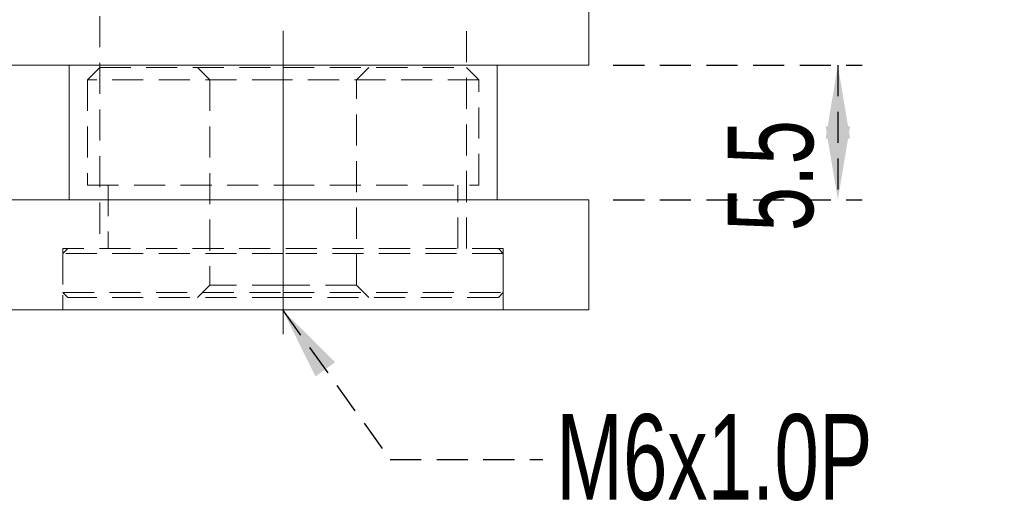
# Model space of a CAD drawing. Header units: millimetres. Extents: x 5 to 292, y 5 to 205.
# Tile 4 of 8: x 134 to 174, y 43 to 63. Entities that reach past the tile are written whole.
import ezdxf

# ---------------------------------------------------------------- set-up
doc = ezdxf.new("R2010")
doc.units = ezdxf.units.MM
doc.linetypes.add('CENTERX2', pattern=[20.32, 12.7, -2.54, 2.54, -2.54])
doc.linetypes.add('HIDDEN', pattern=[1.905, 1.27, -0.635])
doc.layers.add('VM_VU04', color=7, linetype='HIDDEN')
doc.styles.add('SLDTEXTSTYLE0', font='TXT', dxfattribs={"width": 0.7})
doc.dimstyles.new('SLDDIMSTYLE0', dxfattribs={"dimtxt": 3.5, "dimasz": 3, "dimexe": 0, "dimexo": 0.0625, "dimgap": 0.875, "dimtad": 1, "dimrnd": 1e-09, "dimzin": 12, "dimdsep": 46, "dimtxsty": 'SLDTEXTSTYLE0', "dimsah": 1, "dimcen": 0.09, "dimadec": 0, "dimazin": 3, "dimtfac": 1, "dimtofl": 0, "dimtmove": 0, "dimatfit": 3, "dimfxl": 0, "dimfrac": 2, "dimtolj": 1, "dimtzin": 12, "dimarcsym": 0})
doc.dimstyles.new('SLDDIMSTYLE1', dxfattribs={"dimtxt": 0, "dimasz": 3, "dimexe": 0, "dimexo": 0.0625, "dimgap": 0, "dimtad": 0, "dimtih": 1, "dimtoh": 1, "dimdec": 0, "dimrnd": 1e-09, "dimzin": 0, "dimdsep": 46, "dimtxsty": 'Standard', "dimsah": 1, "dimcen": 0.09, "dimadec": 0, "dimazin": 0, "dimtfac": 3, "dimtdec": 0, "dimtofl": 0, "dimtmove": 0, "dimatfit": 3, "dimfxl": 0, "dimfrac": 2, "dimtolj": 1, "dimtzin": 0, "dimarcsym": 0})

# ---------------------------------------------------------------- blocks, each defined once
blk = doc.blocks.new('_D')
at = {"layer": 'VM_VU04'}
for p, q in [((136.081, 101.707), (115.041, 101.707)), ((116.041, 50.907), (116.041, 101.707)), ((131.194, 50.907), (115.041, 50.907))]:
    blk.add_line(p, q, dxfattribs=at)
for points in [[(116.041, 101.707), (115.541, 98.707), (116.541, 98.707)], [(116.041, 50.907), (116.541, 53.907), (115.541, 53.907)]]:
    blk.add_solid(points, dxfattribs=at)
at = {"layer": 'VM_VU04', "insert": (111.529, 71.234, -1.885), "char_height": 3.5, "attachment_point": 1, "rotation": 90, "style": 'SLDTEXTSTYLE0'}
blk.add_mtext('50.8', dxfattribs=at)
blk = doc.blocks.new('_D_1')
at = {"layer": 'VM_VU04'}
for p, q in [((158.194, 60.907), (168.375, 60.907)), ((167.375, 60.907), (167.375, 55.407)), ((158.194, 55.407), (168.375, 55.407))]:
    blk.add_line(p, q, dxfattribs=at)
for points in [[(167.375, 60.907), (166.875, 57.907), (167.875, 57.907)], [(167.375, 55.407), (167.875, 58.407), (166.875, 58.407)]]:
    blk.add_solid(points, dxfattribs=at)
at = {"layer": 'VM_VU04', "insert": (162.863, 54.11, -1.885), "char_height": 3.5, "attachment_point": 1, "rotation": 90, "style": 'SLDTEXTSTYLE0'}
blk.add_mtext('5.5', dxfattribs=at)

msp = doc.modelspace()

# ---------------------------------------------------------------- linework, layer by layer
at = {"color": 7, "linetype": 'Continuous', "lineweight": 15}
for p, q in [((157.194, 60.907), (157.194, 84.715)), ((132.194, 60.907), (144.848, 60.907)), ((135.944, 60.907), (135.944, 55.407)), ((144.848, 60.907), (157.194, 60.907)), ((153.444, 55.407), (153.444, 60.907)), ((157.194, 55.407), (132.194, 55.407)), ((157.194, 50.907), (157.194, 55.407)), ((132.194, 50.907), (144.848, 50.907)), ((144.848, 50.907), (157.194, 50.907))]:
    msp.add_line(p, q, dxfattribs=at)
at = {"color": 7, "linetype": 'HIDDEN', "lineweight": 0}
for p, q in [((137.194, 62.907), (137.194, 53.407)), ((152.194, 53.407), (152.194, 62.907)), ((137.194, 60.807), (136.694, 60.307)), ((137.194, 60.807), (144.694, 60.807)), ((141.194, 60.807), (141.694, 60.307)), ((144.694, 60.807), (152.194, 60.807)), ((147.694, 60.307), (148.194, 60.807)), ((152.694, 60.307), (152.194, 60.807)), ((144.694, 60.307), (136.694, 60.307)), ((136.694, 60.307), (136.694, 56.007)), ((141.694, 60.307), (141.694, 51.907)), ((152.694, 60.307), (144.694, 60.307)), ((147.694, 51.907), (147.694, 60.307)), ((152.694, 56.007), (152.694, 60.307)), ((136.694, 56.007), (144.694, 56.007)), ((137.544, 56.007), (137.544, 53.407)), ((144.694, 56.007), (152.694, 56.007)), ((151.844, 53.407), (151.844, 56.007)), ((153.694, 53.407), (135.694, 53.407)), ((135.894, 53.407), (135.694, 53.207)), ((135.694, 53.407), (135.694, 50.907)), ((144.694, 53.207), (135.694, 53.207)), ((135.694, 53.207), (135.694, 51.607)), ((153.694, 53.207), (144.694, 53.207)), ((153.694, 53.207), (153.494, 53.407)), ((153.694, 50.907), (153.694, 53.407)), ((153.694, 51.607), (153.694, 53.207)), ((135.694, 51.607), (144.694, 51.607)), ((135.694, 51.607), (135.894, 51.407)), ((141.694, 51.907), (141.194, 51.407)), ((144.694, 51.907), (141.694, 51.907)), ((147.694, 51.907), (144.694, 51.907)), ((144.694, 51.607), (153.694, 51.607)), ((148.194, 51.407), (147.694, 51.907)), ((153.494, 51.407), (153.694, 51.607)), ((144.694, 51.407), (135.894, 51.407)), ((153.494, 51.407), (144.694, 51.407))]:
    msp.add_line(p, q, dxfattribs=at)
at = {"layer": 'VM_VU04', "linetype": 'CENTERX2', "lineweight": 0}
msp.add_line((144.694, 62.307), (144.694, 49.907), dxfattribs=at)

# ---------------------------------------------------------------- texts
at = {"layer": 'VM_VU04', "insert": (155.859, 46.641), "char_height": 3.5, "attachment_point": 1, "style": 'SLDTEXTSTYLE0'}
msp.add_mtext('M6x1.0P', dxfattribs=at)

# ---------------------------------------------------------------- dimensions: what is measured, and where the dimension line sits
at = {"layer": 'VM_VU04'}
for base, p1, p2, picture, middle in [((116.041, 101.707), (132.194, 50.907), (137.081, 101.707), '_D', (116.041, 76.307)), ((167.375, 55.407), (157.194, 60.907), (157.194, 55.407), '_D_1', (167.375, 58.157))]:
    dim = msp.add_linear_dim(base=base, p1=p1, p2=p2, angle=90, dimstyle='SLDDIMSTYLE0', dxfattribs=at)
    dim.commit()
    dim.dimension.update_dxf_attribs({"geometry": picture, "text_midpoint": middle, "dimtype": 160})

# ---------------------------------------------------------------- leaders
msp.add_leader([(144.666, 50.907), (149.068, 44.786), (155.318, 44.786)], dimstyle='SLDDIMSTYLE1', dxfattribs=at)

doc.saveas('drawing.dxf')
